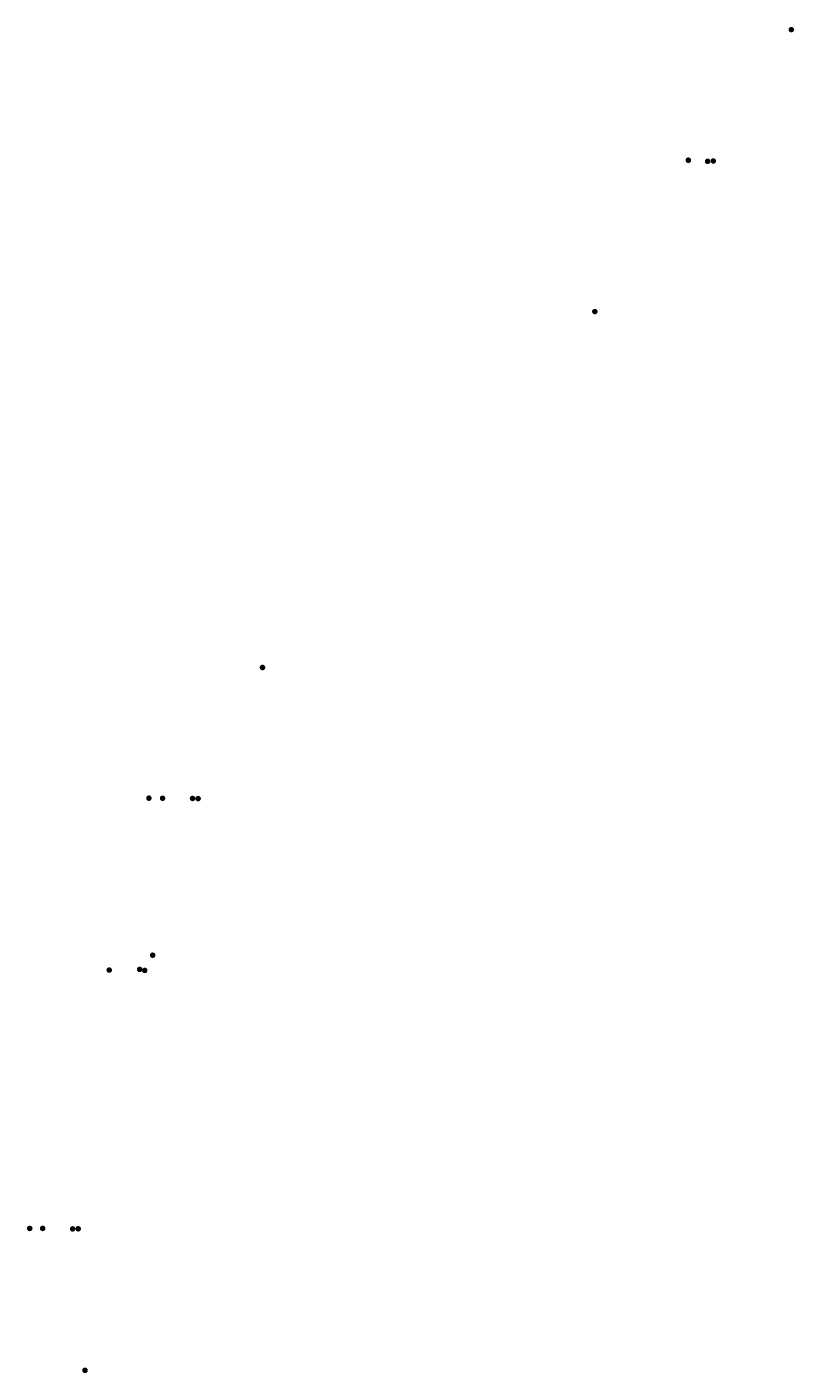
# Model space of a CAD drawing. Header units: metres. Extents: x 184499 to 185381, y 347013 to 348562.
import ezdxf

# ---------------------------------------------------------------- set-up
doc = ezdxf.new("R2010")
doc.units = ezdxf.units.M
doc.layers.add('Objecten', color=7, linetype='Continuous')
doc.styles.add('NLCS-ISO-M1000-T25', font='NLCS-ISO.ttf', dxfattribs={"height": 2.5})

msp = doc.modelspace()

# ---------------------------------------------------------------- hatches: boundary and pattern name
at = {"layer": 'Objecten', "true_color": 0xffffff}
h = msp.add_hatch(color=7, dxfattribs=at)
h.dxf.hatch_style = 1
edge = h.paths.add_edge_path()
edge.add_arc((185378.2, 348559.1), 3.02, 0.1428, 360.1428)
h = msp.add_hatch(color=7, dxfattribs=at)
h.dxf.hatch_style = 1
edge = h.paths.add_edge_path()
edge.add_arc((185259.8, 348408.9), 3.02, 0.1428, 360.1428)
h = msp.add_hatch(color=7, dxfattribs=at)
h.dxf.hatch_style = 1
edge = h.paths.add_edge_path()
edge.add_arc((185282, 348407.6), 3.02, 0.1428, 360.1428)
h = msp.add_hatch(color=7, dxfattribs=at)
h.dxf.hatch_style = 1
edge = h.paths.add_edge_path()
edge.add_arc((185288.4, 348408), 3.02, 0.1428, 360.1428)
h = msp.add_hatch(color=7, dxfattribs=at)
h.dxf.hatch_style = 1
edge = h.paths.add_edge_path()
edge.add_arc((185152.3, 348234.7), 3.02, 0.1428, 360.1428)
h = msp.add_hatch(color=7, dxfattribs=at)
h.dxf.hatch_style = 1
edge = h.paths.add_edge_path()
edge.add_arc((184769.9, 347825.2), 3.02, 0.1428, 360.1428)
h = msp.add_hatch(color=7, dxfattribs=at)
h.dxf.hatch_style = 1
edge = h.paths.add_edge_path()
edge.add_arc((184639.4, 347674.8), 3.02, 0.1428, 360.1428)
h = msp.add_hatch(color=7, dxfattribs=at)
h.dxf.hatch_style = 1
edge = h.paths.add_edge_path()
edge.add_arc((184655, 347674.7), 3.02, 0.1428, 360.1428)
h = msp.add_hatch(color=7, dxfattribs=at)
h.dxf.hatch_style = 1
edge = h.paths.add_edge_path()
edge.add_arc((184689.5, 347674.5), 3.02, 0.1428, 360.1428)
h = msp.add_hatch(color=7, dxfattribs=at)
h.dxf.hatch_style = 1
edge = h.paths.add_edge_path()
edge.add_arc((184695.9, 347674.3), 3.02, 0.1428, 360.1428)
h = msp.add_hatch(color=7, dxfattribs=at)
h.dxf.hatch_style = 1
edge = h.paths.add_edge_path()
edge.add_arc((184643.7, 347494), 3.02, 0.1428, 360.1428)
h = msp.add_hatch(color=7, dxfattribs=at)
h.dxf.hatch_style = 1
edge = h.paths.add_edge_path()
edge.add_arc((184593.7, 347477), 3.02, 0.1428, 360.1428)
h = msp.add_hatch(color=7, dxfattribs=at)
h.dxf.hatch_style = 1
edge = h.paths.add_edge_path()
edge.add_arc((184628.6, 347477.8), 3.02, 0.1428, 360.1428)
h = msp.add_hatch(color=7, dxfattribs=at)
h.dxf.hatch_style = 1
edge = h.paths.add_edge_path()
edge.add_arc((184634.6, 347476.6), 3.02, 0.1428, 360.1428)
h = msp.add_hatch(color=7, dxfattribs=at)
h.dxf.hatch_style = 1
edge = h.paths.add_edge_path()
edge.add_arc((184502.2, 347179.8), 3.02, 0.1428, 360.1428)
h = msp.add_hatch(color=7, dxfattribs=at)
h.dxf.hatch_style = 1
edge = h.paths.add_edge_path()
edge.add_arc((184517.1, 347179.7), 3.02, 0.1428, 360.1428)
h = msp.add_hatch(color=7, dxfattribs=at)
h.dxf.hatch_style = 1
edge = h.paths.add_edge_path()
edge.add_arc((184551.6, 347179.2), 3.02, 0.1428, 360.1428)
h = msp.add_hatch(color=7, dxfattribs=at)
h.dxf.hatch_style = 1
edge = h.paths.add_edge_path()
edge.add_arc((184558, 347179.3), 3.02, 0.1428, 360.1428)
h = msp.add_hatch(color=7, dxfattribs=at)
h.dxf.hatch_style = 1
edge = h.paths.add_edge_path()
edge.add_arc((184565.9, 347016.5), 3.02, 0.1428, 360.1428)

# ---------------------------------------------------------------- linework, layer by layer
at = {"layer": 'Objecten', "color": 250, "const_width": 0.321}
for points in [[(185378.1, 348562.1, -1), (185378.4, 348556.1, -1), (185378.1, 348562.1, 0)], [(185259.6, 348411.9, -1), (185260, 348405.8, -1), (185259.6, 348411.9, 0)], [(185281.8, 348410.6, -1), (185282.1, 348404.6, -1), (185281.8, 348410.6, 0)], [(185288.3, 348411, -1), (185288.6, 348405, -1), (185288.3, 348411, 0)], [(185152.1, 348237.7, -1), (185152.4, 348231.7, -1), (185152.1, 348237.7, 0)], [(184769.8, 347828.2, -1), (184770.1, 347822.1, -1), (184769.8, 347828.2, 0)], [(184639.2, 347677.8, -1), (184639.5, 347671.8, -1), (184639.2, 347677.8, 0)], [(184654.9, 347677.7, -1), (184655.2, 347671.7, -1), (184654.9, 347677.7, 0)], [(184689.4, 347677.5, -1), (184689.7, 347671.5, -1), (184689.4, 347677.5, 0)], [(184695.8, 347677.3, -1), (184696.1, 347671.3, -1), (184695.8, 347677.3, 0)], [(184643.5, 347497.1, -1), (184643.9, 347491, -1), (184643.5, 347497.1, 0)], [(184593.5, 347480, -1), (184593.9, 347474, -1), (184593.5, 347480, 0)], [(184628.5, 347480.8, -1), (184628.8, 347474.8, -1), (184628.5, 347480.8, 0)], [(184634.4, 347479.6, -1), (184634.7, 347473.6, -1), (184634.4, 347479.6, 0)], [(184502.1, 347182.8, -1), (184502.4, 347176.7, -1), (184502.1, 347182.8, 0)], [(184517, 347182.7, -1), (184517.3, 347176.7, -1), (184517, 347182.7, 0)], [(184551.5, 347182.2, -1), (184551.8, 347176.2, -1), (184551.5, 347182.2, 0)], [(184557.9, 347182.3, -1), (184558.2, 347176.3, -1), (184557.9, 347182.3, 0)], [(184565.7, 347019.5, -1), (184566, 347013.4, -1), (184565.7, 347019.5, 0)]]:
    msp.add_lwpolyline(points, format="xyb", dxfattribs=at)

# ---------------------------------------------------------------- texts
at = {"layer": 'Objecten', "color": 250, "char_height": 1.6, "attachment_point": 1, "rotation": 30, "style": 'NLCS-ISO-M1000-T25'}
for s, insert in [('6.2.', (185376.7, 348559.1)), ('6.2.', (185258.4, 348409.2)), ('6.4.4.', (185279.6, 348407.2)), ('11', (185287.5, 348408.2)), ('6.2.', (185151, 348234.9)), ('6.2.', (184768.4, 347825.3)), ('6.1.', (184637.9, 347675.1)), ('6.2.', (184653.6, 347675.1)), ('6.4.4.', (184687.2, 347674.1)), ('11', (184695, 347674.6)), ('10.1', (184641.8, 347493.8)), ('6.2.', (184592.5, 347477.6)), ('6.4.4.', (184626.2, 347477.4)), ('11', (184633.8, 347477.1)), ('6.1.', (184501, 347180.1)), ('6.2.', (184515.5, 347180)), ('6.4.4.', (184549.2, 347178.8)), ('11', (184557.3, 347179.6)), ('6.2.', (184564.3, 347016.7))]:
    msp.add_mtext_dynamic_manual_height_columns(s, width=11.188, gutter_width=0.802, heights=[0], dxfattribs=dict(at, insert=insert))

doc.saveas('drawing.dxf')
